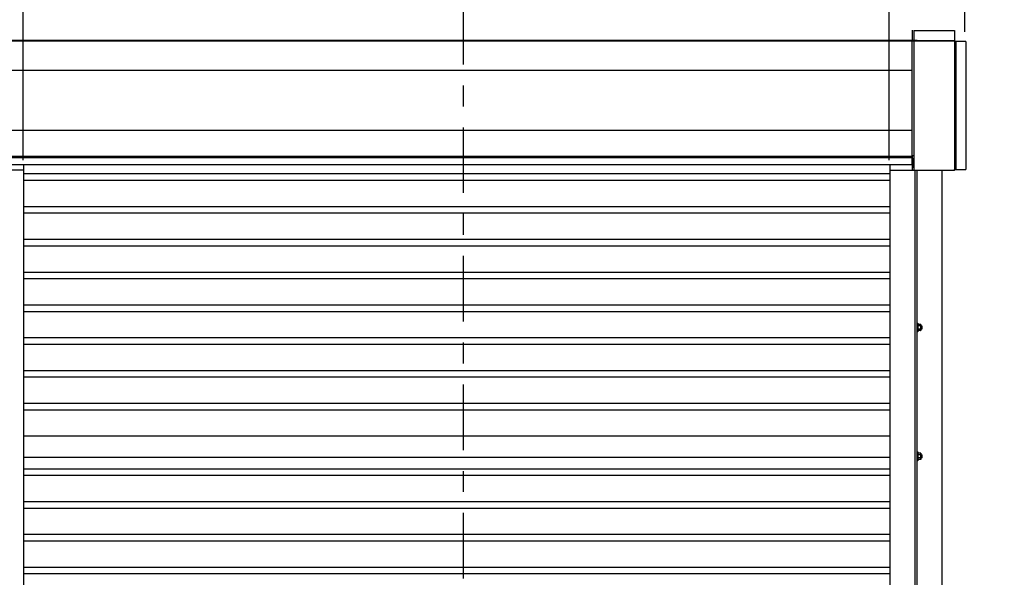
# Model space of a CAD drawing. Header units: inches. Extents: x 170 to 312, y 215 to 248.
# Tile 24 of 256: x 177.85 to 182.54, y 222.67 to 225.33. Entities that reach past the tile are written whole.
import ezdxf

# ---------------------------------------------------------------- set-up
doc = ezdxf.new("R2010")
doc.units = ezdxf.units.IN
doc.header["$LTSCALE"] = 0.25
doc.header["$MEASUREMENT"] = 0
doc.linetypes.add('CENTER', pattern=[2, 1.25, -0.25, 0.25, -0.25])
for name, color, linetype in [('ANNOTATIONS', 1, 'Continuous'), ('MOTOR LH', 7, 'Continuous'), ('SECTION CUTS', 6, 'CENTER')]:
    doc.layers.add(name, color=color, linetype=linetype)
doc.styles.add('ARIAL', font='arial.ttf', dxfattribs={"height": 0.09375})
doc.dimstyles.new('STANDARD$0', dxfattribs={"dimtxt": 0.09375, "dimasz": 0.09375, "dimexe": 0.03125, "dimexo": 0.046875, "dimgap": 0.09, "dimtad": 0, "dimtih": 1, "dimtoh": 1, "dimdec": 4, "dimzin": 0, "dimdsep": 46, "dimtxsty": 'ARIAL', "dimcen": 0.09, "dimadec": 0, "dimazin": 0, "dimtfac": 1, "dimtdec": 4, "dimtofl": 0, "dimtmove": 0, "dimatfit": 1, "dimfxl": 1, "dimtolj": 1, "dimtzin": 0, "dimarcsym": 0})

# ---------------------------------------------------------------- blocks, each defined once
blk = doc.blocks.new('*D96')
at = {"layer": 'ANNOTATIONS', "color": 0, "lineweight": -2, "transparency": 16777216}
for p, q in [((177.271, 225.4605), (177.1772, 225.4605)), ((177.3647, 225.2707), (177.3647, 225.4918)), ((177.8707, 224.6586), (177.8707, 225.4918)), ((177.9644, 225.4605), (178.0582, 225.4605))]:
    blk.add_line(p, q, dxfattribs=at)
at = {"layer": 'ANNOTATIONS', "color": 0, "transparency": 16777216}
for points in [[(177.271, 225.4761), (177.271, 225.4449), (177.3647, 225.4605)], [(177.9644, 225.4761), (177.9644, 225.4449), (177.8707, 225.4605)]]:
    blk.add_solid(points, dxfattribs=at)
at = {"layer": 'defpoints', "color": 0, "transparency": 16777216}
for p in [(177.3647, 225.4605), (177.3647, 225.2238), (177.8707, 224.6117)]:
    blk.add_point(p, dxfattribs=at)
at = {"layer": 'ANNOTATIONS', "color": 0, "transparency": 16777216, "insert": (177.6177, 225.4605), "char_height": 0.09375, "attachment_point": 5, "style": 'ARIAL'}
blk.add_mtext('\\A1;1\'-6"', dxfattribs=at)
blk = doc.blocks.new('*D97')
at = {"layer": 'ANNOTATIONS', "color": 0, "lineweight": -2, "transparency": 16777216}
for p, q in [((181.9034, 225.4605), (181.8097, 225.4605)), ((181.9972, 224.6586), (181.9972, 225.4918)), ((182.3574, 225.2711), (182.3574, 225.4918)), ((182.4511, 225.4605), (182.5449, 225.4605))]:
    blk.add_line(p, q, dxfattribs=at)
at = {"layer": 'ANNOTATIONS', "color": 0, "transparency": 16777216}
for points in [[(181.9034, 225.4761), (181.9034, 225.4449), (181.9972, 225.4605)], [(182.4511, 225.4761), (182.4511, 225.4449), (182.3574, 225.4605)]]:
    blk.add_solid(points, dxfattribs=at)
at = {"layer": 'defpoints', "color": 0, "transparency": 16777216}
for p in [(181.9972, 225.4605), (182.3574, 225.2242), (181.9972, 224.6117)]:
    blk.add_point(p, dxfattribs=at)
at = {"layer": 'ANNOTATIONS', "color": 0, "transparency": 16777216, "insert": (182.1773, 225.4605), "char_height": 0.09375, "attachment_point": 5, "style": 'ARIAL'}
blk.add_mtext('\\A1;1\'-0"', dxfattribs=at)

msp = doc.modelspace()

# ---------------------------------------------------------------- linework, layer by layer
at = {"layer": 'MOTOR LH'}
for p, q in [((182.10587, 225.27829), (182.10587, 225.22981)), ((182.11436, 225.27751), (182.11436, 225.22981)), ((182.30833, 225.27751), (182.30833, 224.61462)), ((177.76623, 225.23034), (182.10587, 225.23034)), ((177.76623, 225.22688), (182.10587, 225.22688)), ((182.1293, 225.22981), (182.10587, 225.22981)), ((182.10587, 224.63674), (182.10587, 225.22688)), ((182.11436, 225.22555), (182.10587, 225.22555)), ((182.30833, 225.22635), (182.11436, 225.22635)), ((182.11436, 225.22635), (182.11436, 224.61169)), ((182.12077, 225.22635), (182.12077, 225.22981)), ((182.1293, 225.22635), (182.1293, 225.22981)), ((182.1293, 225.22956), (182.30833, 225.22956)), ((182.36161, 225.22422), (182.30833, 225.22422)), ((182.31046, 224.61462), (182.31046, 225.22422)), ((182.31366, 225.22422), (182.31366, 224.61462)), ((177.76623, 225.08749), (182.10587, 225.08749)), ((177.76623, 224.80124), (182.10587, 224.80124)), ((177.76623, 224.67856), (182.10587, 224.67856)), ((182.11436, 224.68019), (182.10587, 224.68019)), ((182.10587, 224.67809), (182.10799, 224.67809)), ((182.10799, 224.61169), (182.10799, 224.68019)), ((182.11095, 224.62447), (182.11095, 224.6671)), ((177.87491, 220.41698), (177.87491, 224.63674)), ((182.00141, 220.41698), (182.00141, 224.63674)), ((182.11095, 224.65944), (182.10799, 224.65944)), ((182.11095, 224.64773), (182.10799, 224.64773)), ((182.11095, 224.63408), (182.10799, 224.63408)), ((182.11095, 224.63214), (182.10799, 224.63214)), ((177.87491, 224.61169), (177.76196, 224.61169)), ((182.00141, 224.59307), (177.87491, 224.59307)), ((182.00141, 224.61169), (182.30657, 224.61169)), ((182.12077, 220.69422), (182.12077, 224.61169)), ((182.1293, 220.69422), (182.1293, 224.61169)), ((182.24866, 220.41698), (182.24866, 224.61169)), ((182.30834, 224.61462), (182.36161, 224.61462)), ((182.00141, 224.56182), (177.87491, 224.56182)), ((182.00141, 224.43682), (177.87491, 224.43682)), ((182.00141, 224.40557), (177.87491, 224.40557)), ((182.00141, 224.28057), (177.87491, 224.28057)), ((182.00141, 224.24932), (177.87491, 224.24932)), ((182.00141, 224.12432), (177.87491, 224.12432)), ((182.00141, 224.09307), (177.87491, 224.09307)), ((182.00141, 223.96807), (177.87491, 223.96807)), ((182.00141, 223.93682), (177.87491, 223.93682)), ((182.13271, 223.88273), (182.13271, 223.8401)), ((182.13272, 223.86994), (182.13272, 223.87249)), ((182.14629, 223.87618), (182.13442, 223.87618)), ((182.14629, 223.8688), (182.13442, 223.8688)), ((182.14799, 223.8742), (182.14799, 223.84862)), ((182.15045, 223.86994), (182.15045, 223.85289)), ((182.15147, 223.86892), (182.15147, 223.8539)), ((182.14629, 223.85403), (182.13442, 223.85403)), ((182.14629, 223.84665), (182.13442, 223.84665)), ((182.00141, 223.81182), (177.87491, 223.81182)), ((182.00141, 223.78057), (177.87491, 223.78057)), ((182.00141, 223.65557), (177.87491, 223.65557)), ((182.00141, 223.62432), (177.87491, 223.62432)), ((182.00141, 223.49932), (177.87491, 223.49932)), ((182.00141, 223.46807), (177.87491, 223.46807)), ((182.00141, 223.34307), (177.87491, 223.34307)), ((182.13271, 223.26887), (182.13271, 223.22624)), ((182.13272, 223.25608), (182.13272, 223.25863)), ((182.14629, 223.26232), (182.13442, 223.26232)), ((182.14629, 223.25494), (182.13442, 223.25494)), ((182.14799, 223.26034), (182.14799, 223.23477)), ((182.15045, 223.25608), (182.15045, 223.23903)), ((182.15147, 223.25507), (182.15147, 223.24004)), ((182.00141, 223.24267), (177.87491, 223.24267)), ((182.14629, 223.24017), (182.13442, 223.24017)), ((182.14629, 223.23279), (182.13442, 223.23279)), ((182.00141, 223.18682), (177.87491, 223.18682)), ((182.00141, 223.15557), (177.87491, 223.15557)), ((182.00141, 223.03057), (177.87491, 223.03057)), ((182.00141, 222.99932), (177.87491, 222.99932)), ((182.00141, 222.87432), (177.87491, 222.87432)), ((182.00141, 222.84307), (177.87491, 222.84307)), ((182.00141, 222.71807), (177.87491, 222.71807)), ((182.00141, 222.68682), (177.87491, 222.68682))]:
    msp.add_line(p, q, dxfattribs=at)
for radius in [0.00213, 0.00133]:
    msp.add_arc((182.30833, 225.22422), radius, 0, 90, dxfattribs=at)
for points in [[(182.11436, 225.27751), (182.30833, 225.27751)], [(182.36161, 225.22422), (182.36161, 224.61462)], [(177.76623, 224.67098), (182.10587, 224.67098)], [(182.11095, 224.6671), (182.11436, 224.6671)], [(182.10587, 224.63674), (177.76623, 224.63674)], [(182.11436, 224.62447), (182.11095, 224.62447)], [(182.1293, 223.88273), (182.13271, 223.88273)], [(182.13272, 223.8742), (182.13442, 223.87618)], [(182.14629, 223.87618), (182.14799, 223.8742)], [(182.14799, 223.86994), (182.15045, 223.86994)], [(182.15045, 223.86994), (182.15147, 223.86892)], [(182.13271, 223.8401), (182.1293, 223.8401)], [(182.13272, 223.85289), (182.13271, 223.85289)], [(182.13442, 223.84665), (182.13272, 223.84862)], [(182.14799, 223.84862), (182.14629, 223.84665)], [(182.15045, 223.85289), (182.14799, 223.85289)], [(182.15147, 223.8539), (182.15045, 223.85289)], [(182.1293, 223.26887), (182.13271, 223.26887)], [(182.13272, 223.26034), (182.13442, 223.26232)], [(182.14629, 223.26232), (182.14799, 223.26034)], [(182.14799, 223.25608), (182.15045, 223.25608)], [(182.15045, 223.25608), (182.15147, 223.25507)], [(182.13271, 223.22624), (182.1293, 223.22624)], [(182.13272, 223.23903), (182.13271, 223.23903)], [(182.13442, 223.23279), (182.13272, 223.23477)], [(182.14799, 223.23477), (182.14629, 223.23279)], [(182.15045, 223.23903), (182.14799, 223.23903)], [(182.15147, 223.24004), (182.15045, 223.23903)]]:
    msp.add_open_spline(points, degree=1, dxfattribs=at)
for points, knots in [([(182.30657, 224.61169), (182.30671, 224.61172), (182.30697, 224.6118), (182.30738, 224.61238), (182.30778, 224.61321), (182.3081, 224.61402), (182.30828, 224.6145), (182.30833, 224.61462)], [0, 0, 0, 0, 0.2297497, 0.4595675, 0.6893808, 0.9192412, 1, 1, 1, 1]), ([(182.31046, 224.61462), (182.31042, 224.61427), (182.31035, 224.61356), (182.30977, 224.61264), (182.30893, 224.61197), (182.30812, 224.61171), (182.30764, 224.61169), (182.30752, 224.61169)], [0, 0, 0, 0, 0.2297562, 0.4595704, 0.6893926, 0.919238, 1, 1, 1, 1]), ([(182.13272, 223.87249), (182.13278, 223.87301), (182.13291, 223.87406), (182.13368, 223.87528), (182.13425, 223.87598), (182.13442, 223.87618)], [0, 0, 0, 0, 0.4062869, 0.82727, 1, 1, 1, 1]), ([(182.13442, 223.8688), (182.13397, 223.86937), (182.13306, 223.87054), (182.13272, 223.87182), (182.13272, 223.87247), (182.13272, 223.87249)], [0, 0, 0, 0, 0.4843418, 0.9863253, 1, 1, 1, 1]), ([(182.13272, 223.86141), (182.13272, 223.86158), (182.13273, 223.86269), (182.13301, 223.86475), (182.13369, 223.86704), (182.13424, 223.86836), (182.13442, 223.8688)], [0, 0, 0, 0, 0.0665352, 0.4352862, 0.8145477, 1, 1, 1, 1]), ([(182.14799, 223.87249), (182.14793, 223.87301), (182.1478, 223.87406), (182.14703, 223.87528), (182.14646, 223.87598), (182.14629, 223.87618)], [0, 0, 0, 0, 0.40629469, 0.8272685, 1, 1, 1, 1]), ([(182.14629, 223.8688), (182.14674, 223.86937), (182.14765, 223.87054), (182.14799, 223.87182), (182.14799, 223.87247), (182.14799, 223.87249)], [0, 0, 0, 0, 0.4843315, 0.9863252, 1, 1, 1, 1]), ([(182.14799, 223.86141), (182.14799, 223.86158), (182.14798, 223.86269), (182.1477, 223.86475), (182.14702, 223.86704), (182.14647, 223.86836), (182.14629, 223.8688)], [0, 0, 0, 0, 0.0665352, 0.4352862, 0.8145477, 1, 1, 1, 1]), ([(182.13442, 223.85403), (182.13417, 223.85466), (182.13357, 223.85613), (182.13288, 223.8586), (182.13277, 223.86047), (182.13272, 223.86141)], [0, 0, 0, 0, 0.2654595, 0.6280849, 1, 1, 1, 1]), ([(182.13272, 223.85034), (182.13278, 223.85086), (182.13291, 223.85191), (182.13368, 223.85313), (182.13425, 223.85383), (182.13442, 223.85403)], [0, 0, 0, 0, 0.40628648, 0.82726969, 1, 1, 1, 1]), ([(182.13442, 223.84665), (182.13397, 223.84722), (182.13306, 223.84839), (182.13272, 223.84967), (182.13272, 223.85032), (182.13272, 223.85034)], [0, 0, 0, 0, 0.4843415, 0.9863242, 1, 1, 1, 1]), ([(182.14629, 223.85403), (182.14654, 223.85466), (182.14714, 223.85613), (182.14783, 223.8586), (182.14794, 223.86047), (182.14799, 223.86141)], [0, 0, 0, 0, 0.2654613, 0.6280785, 1, 1, 1, 1]), ([(182.14799, 223.85034), (182.14793, 223.85086), (182.1478, 223.85191), (182.14703, 223.85313), (182.14646, 223.85383), (182.14629, 223.85403)], [0, 0, 0, 0, 0.4062945, 0.8272686, 1, 1, 1, 1]), ([(182.14629, 223.84665), (182.14674, 223.84722), (182.14765, 223.84839), (182.14799, 223.84967), (182.14799, 223.85032), (182.14799, 223.85034)], [0, 0, 0, 0, 0.4843323, 0.9863252, 1, 1, 1, 1]), ([(182.13272, 223.25863), (182.13278, 223.25915), (182.13291, 223.2602), (182.13368, 223.26142), (182.13425, 223.26212), (182.13442, 223.26232)], [0, 0, 0, 0, 0.4062869, 0.82727, 1, 1, 1, 1]), ([(182.13442, 223.25494), (182.13397, 223.25551), (182.13306, 223.25668), (182.13272, 223.25796), (182.13272, 223.25861), (182.13272, 223.25863)], [0, 0, 0, 0, 0.4843418, 0.9863253, 1, 1, 1, 1]), ([(182.13272, 223.24755), (182.13272, 223.24772), (182.13273, 223.24883), (182.13301, 223.25089), (182.13369, 223.25318), (182.13424, 223.2545), (182.13442, 223.25494)], [0, 0, 0, 0, 0.0665352, 0.4352862, 0.8145477, 1, 1, 1, 1]), ([(182.14799, 223.25863), (182.14793, 223.25915), (182.1478, 223.2602), (182.14703, 223.26142), (182.14646, 223.26212), (182.14629, 223.26232)], [0, 0, 0, 0, 0.40629469, 0.8272685, 1, 1, 1, 1]), ([(182.14629, 223.25494), (182.14674, 223.25551), (182.14765, 223.25668), (182.14799, 223.25796), (182.14799, 223.25861), (182.14799, 223.25863)], [0, 0, 0, 0, 0.4843315, 0.9863252, 1, 1, 1, 1]), ([(182.14799, 223.24755), (182.14799, 223.24772), (182.14798, 223.24883), (182.1477, 223.25089), (182.14702, 223.25318), (182.14647, 223.2545), (182.14629, 223.25494)], [0, 0, 0, 0, 0.0665352, 0.4352862, 0.8145477, 1, 1, 1, 1]), ([(182.13442, 223.24017), (182.13417, 223.2408), (182.13357, 223.24227), (182.13288, 223.24474), (182.13277, 223.24661), (182.13272, 223.24755)], [0, 0, 0, 0, 0.2654595, 0.6280849, 1, 1, 1, 1]), ([(182.13272, 223.23648), (182.13278, 223.237), (182.13291, 223.23805), (182.13368, 223.23927), (182.13425, 223.23997), (182.13442, 223.24017)], [0, 0, 0, 0, 0.40628648, 0.82726969, 1, 1, 1, 1]), ([(182.13442, 223.23279), (182.13397, 223.23336), (182.13306, 223.23453), (182.13272, 223.23581), (182.13272, 223.23646), (182.13272, 223.23648)], [0, 0, 0, 0, 0.4843415, 0.9863242, 1, 1, 1, 1]), ([(182.14629, 223.24017), (182.14654, 223.2408), (182.14714, 223.24227), (182.14783, 223.24474), (182.14794, 223.24661), (182.14799, 223.24755)], [0, 0, 0, 0, 0.2654613, 0.6280785, 1, 1, 1, 1]), ([(182.14799, 223.23648), (182.14793, 223.237), (182.1478, 223.23805), (182.14703, 223.23927), (182.14646, 223.23997), (182.14629, 223.24017)], [0, 0, 0, 0, 0.4062945, 0.8272686, 1, 1, 1, 1]), ([(182.14629, 223.23279), (182.14674, 223.23336), (182.14765, 223.23453), (182.14799, 223.23581), (182.14799, 223.23646), (182.14799, 223.23648)], [0, 0, 0, 0, 0.4843323, 0.9863252, 1, 1, 1, 1])]:
    msp.add_open_spline(points, degree=3, knots=knots, dxfattribs=at)
at = {"layer": 'SECTION CUTS'}
msp.add_line((179.96913, 220.21502), (179.96913, 225.4303), dxfattribs=at)

# ---------------------------------------------------------------- dimensions: what is measured, and where the dimension line sits
at = {"layer": 'ANNOTATIONS'}
for base, p1, p2, text, picture, middle in [((177.36474, 225.46051), (177.87069, 224.61169), (177.36474, 225.22384), '1\'-6"', '*D96', (177.61771, 225.46051)), ((181.99718, 225.46051), (182.35738, 225.22422), (181.99718, 224.61169), '1\'-0"', '*D97', (182.17728, 225.46051))]:
    dim = msp.add_linear_dim(base=base, p1=p1, p2=p2, angle=180, text=text, dimstyle='STANDARD$0', dxfattribs=at)
    dim.commit()
    dim.dimension.update_dxf_attribs({"geometry": picture, "text_midpoint": middle, "dimtype": 160})

doc.saveas('drawing.dxf')
